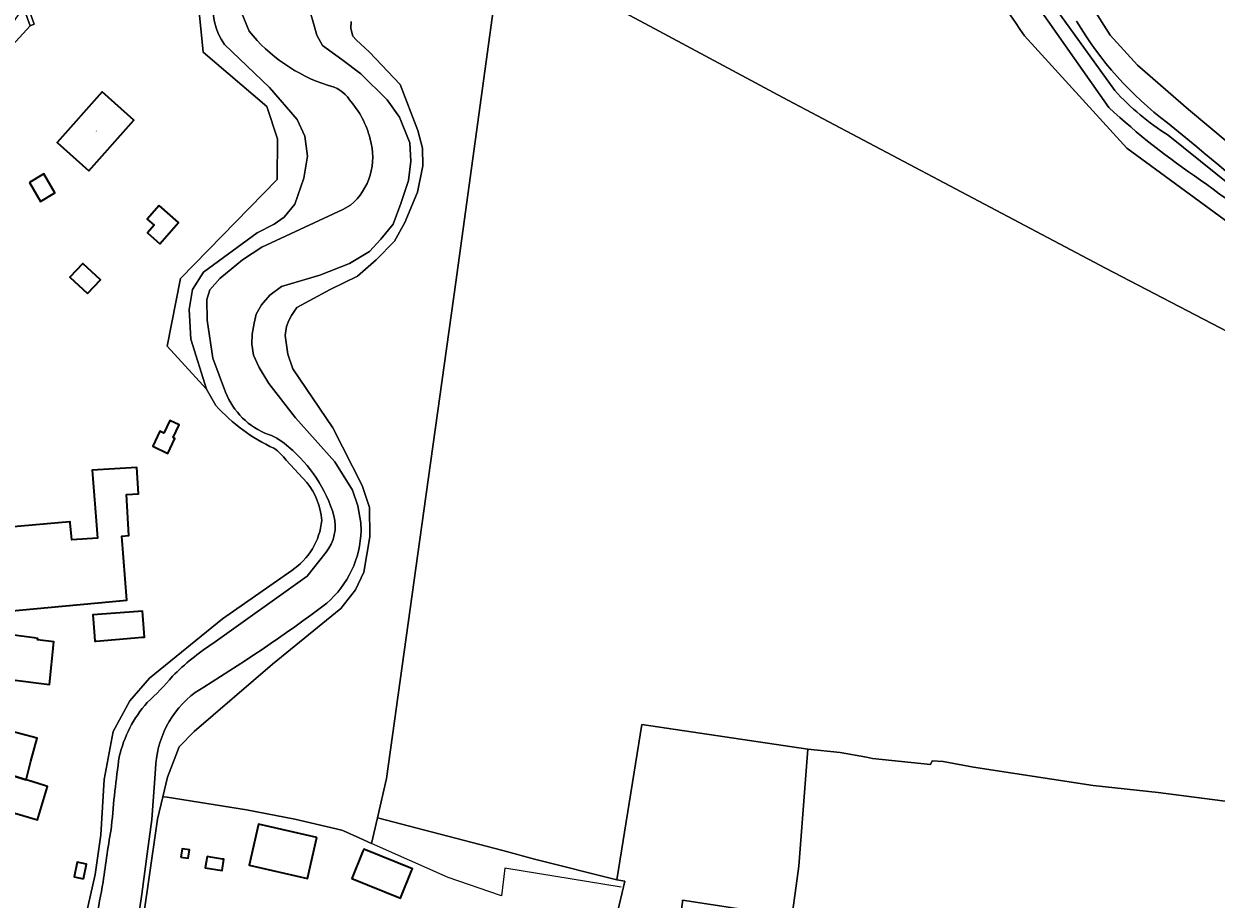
# Model space of a CAD drawing. Header units: metres. Extents: x 201541 to 204988, y 387833 to 394342.
# Tile 172 of 214: x 203635 to 203854, y 391830 to 391991. Entities that reach past the tile are written whole.
import ezdxf
from ezdxf.enums import TextEntityAlignment as Align

# ---------------------------------------------------------------- set-up
doc = ezdxf.new("R2010")
doc.units = ezdxf.units.M
for name, color, linetype, lineweight in [('B-WE-GR-BOS_LOOF-GV', 40, 'Continuous', 13), ('B-WE-GR-BOUWLAND-GV', 80, 'Continuous', 13), ('B-WE-GR-GRAS-GV', 60, 'Continuous', 13), ('B-WE-GR-GROENVOORZIENING-GV', 80, 'Continuous', 18), ('B-WE-IE-TERREINAFSCHEIDING_KUNSTMATIG_HEKWERK-G', 20, 'IE-TERREINAFSCHEIDING-KUNSTMATIG', 18), ('B-WE-OG-BEBOUWING-GV', 7, 'Continuous', 35), ('B-WE-OG-BEBOUWING-T18', 10, 'Continuous', 18), ('B-WE-OG-BEBOUWING_SCHUUR-GV', 7, 'Continuous', 35), ('B-WE-OG-TERREIN_ERF-GV', 7, 'Continuous', 18), ('B-WE-OG-WATER-GV', 130, 'Continuous', 18), ('B-WE-OG-WATER_SLOOT-GV', 120, 'Continuous', 18), ('B-WE-VH-VERHARDING_OPEN-GV', 252, 'Continuous', 18)]:
    doc.layers.add(name, color=color, linetype=linetype, lineweight=lineweight)
doc.styles.add('NLCS-ISO-M200-T18', font='NLCS-ISO.ttf', dxfattribs={"height": 0.36})
doc.linetypes.add('IE-TERREINAFSCHEIDING-KUNSTMATIG', pattern='A,4,[82,NLCS.SHX,S=0.75,R=90,X=0,Y=0],4,-2', length=10)

msp = doc.modelspace()

# ---------------------------------------------------------------- linework, layer by layer
at = {"layer": 'B-WE-GR-BOS_LOOF-GV'}
msp.add_lwpolyline([(203818.887, 391988.89, 0.0197574), (203805.104, 392007.767)], format="xyb", dxfattribs=at)
for points in [[(203722.754, 392005.192), (203741.71, 391995.051), (203751.679, 391989.718), (203774.461, 391977.53), (203833.788, 391946.125), (203886.372, 391918.799), (203890.516, 391916.646), (203891.664, 391916.109), (203909.805, 391907.629), (203909.718, 391899.645), (203914.722, 391890.916), (203917.943, 391907.844), (203919.154, 391911.881), (203979.218, 391887.556), (203983.407, 391885.859), (203991.866, 391883.587), (204000.219, 391882.351), (204000.606, 391883.956)], [(203895.182, 391928.754), (203868.015, 391946.012), (203837.731, 391968.196), (203818.887, 391988.89)]]:
    msp.add_lwpolyline(points, dxfattribs=at)
at = {"layer": 'B-WE-GR-BOUWLAND-GV'}
msp.add_lwpolyline([(203779.076, 391857.625), (203748.515, 391862.197), (203743.925, 391833.595), (203745.371, 391833.388), (203743.855, 391826.886), (203743.412, 391824.393), (203754.88, 391822.48), (203754.992, 391822.461), (203756.002, 391829.478), (203755.992, 391829.872), (203770.863, 391827.591), (203776.12, 391826.743), (203776.898, 391832.471), (203777.383, 391836.091)], close=True, dxfattribs=at)
at = {"layer": 'B-WE-GR-GRAS-GV'}
for points in [[(203722.754, 392005.192), (203714.32, 391943.548), (203708.395, 391901.484), (203701.544, 391852.272), (203699.876, 391845.018), (203722.963, 391838.975), (203728.768, 391837.418), (203743.925, 391833.595), (203748.515, 391862.197), (203779.076, 391857.625), (203784.979, 391857.01), (203789.833, 391856.151), (203790.959, 391855.952), (203801.594, 391854.839), (203801.928, 391855.47), (203803.974, 391855.355), (203809.542, 391854.303), (203831.532, 391850.927), (203843.489, 391849.664), (203896.554, 391842.798)], [(203886.372, 391918.799), (203833.788, 391946.125), (203774.461, 391977.53), (203751.679, 391989.718), (203741.71, 391995.051)], [(203830.152, 391996.222), (203834.662, 391989.002), (203839.677, 391983.471), (203849.095, 391975.34), (203856.586, 391969.059)]]:
    msp.add_lwpolyline(points, dxfattribs=at)
at = {"layer": 'B-WE-GR-GROENVOORZIENING-GV'}
msp.add_lwpolyline([(203636.745, 391990.996), (203635.829, 391993.57), (203658.925, 392024.24), (203657.931, 392025.106), (203649.467, 392013.216), (203641.918, 392003.081), (203634.972, 391993.591), (203635.992, 391990.728)], close=True, dxfattribs=at)
for points in [[(203660.39, 391848.899), (203661.207, 391848.823), (203675.775, 391846.477), (203684.647, 391844.765), (203693.328, 391842.75), (203693.603, 391842.627), (203696.659, 391841.26), (203698.793, 391840.306), (203699.876, 391845.018), (203701.544, 391852.272), (203708.395, 391901.484), (203714.32, 391943.548), (203722.754, 392005.192)], [(203856.586, 391969.059), (203849.095, 391975.34), (203839.677, 391983.471), (203834.662, 391989.002), (203830.152, 391996.222)], [(203667.129, 391992.634), (203667.789, 391985.831), (203679.531, 391975.889), (203681.493, 391969.937), (203681.409, 391962.447), (203663.653, 391944.237), (203661.184, 391931.774), (203668.45, 391923.863), (203665.527, 391933.058), (203665.244, 391938.548), (203665.882, 391942.18), (203667.891, 391945.381), (203677.731, 391952.606), (203680.9, 391954.221), (203682.696, 391955.533), (203684.672, 391957.874), (203686.357, 391962.694), (203686.983, 391966.72), (203686.536, 391970.401), (203685.088, 391973.474), (203680.045, 391979.387), (203671.73, 391987.244)], [(203695.032, 391991.472), (203694.962, 391990.197), (203695.322, 391988.824), (203695.989, 391988.123), (203698.421, 391985.864), (203704.038, 391979.895), (203707.32, 391971.456), (203708.147, 391968.184), (203708.242, 391964.938), (203707.251, 391960.073), (203704.901, 391954.51), (203703.007, 391951.118), (203699.631, 391947.667), (203696.184, 391944.667), (203691.206, 391942.209), (203685.017, 391938.882), (203684.044, 391937.393), (203683.566, 391936.517), (203683.122, 391935.396), (203682.916, 391933.748), (203683.385, 391930.33), (203684.293, 391927.619), (203691.674, 391916.735), (203697.089, 391906.116), (203698.433, 391902.107), (203698.467, 391896.686), (203697.363, 391890.19), (203695.846, 391886.925), (203693.163, 391883.504), (203680.578, 391873.253), (203666.169, 391860.866), (203663.4, 391858.046), (203661.257, 391852.518), (203660.39, 391848.899)]]:
    msp.add_lwpolyline(points, dxfattribs=at)
for points in [[(203671.73, 391987.244, -0.385995), (203673.93, 392003.535)], [(203828.494, 391991.534, 0.0964031), (203845.188, 391972.852)], [(203845.188, 391972.852, -0.0117971), (203866.613, 391954.741)]]:
    msp.add_lwpolyline(points, format="xyb", dxfattribs=at)
at = {"layer": 'B-WE-IE-TERREINAFSCHEIDING_KUNSTMATIG_HEKWERK-G'}
for points in [[(203661.184, 391931.774), (203663.653, 391944.237), (203681.409, 391962.447), (203681.493, 391969.937), (203679.531, 391975.889), (203667.789, 391985.831), (203667.129, 391992.634), (203667.588, 391997.867), (203669.449, 392002.6), (203672.039, 392005.241), (203676.74, 392008.298), (203658.925, 392024.24)], [(203693.603, 391842.627), (203693.328, 391842.75), (203684.647, 391844.765), (203675.775, 391846.477), (203661.207, 391848.823)], [(203698.793, 391840.306), (203696.659, 391841.26)], [(203722.711, 391830.673), (203722.494, 391830.733), (203712.889, 391834.002), (203698.793, 391840.306)], [(203744.717, 391832.224), (203723.314, 391835.733), (203722.711, 391830.673)], [(203776.898, 391832.471), (203776.12, 391826.743)]]:
    msp.add_lwpolyline(points, dxfattribs=at)
at = {"layer": 'B-WE-OG-BEBOUWING-GV'}
for points in [[(203646.804, 391964.053), (203655.053, 391973.367), (203649.218, 391978.535), (203640.969, 391969.221)], [(203635.863, 391961.9), (203637.893, 391958.413), (203640.55, 391959.96), (203638.52, 391963.447)], [(203659.73, 391957.659), (203657.524, 391955.139), (203658.785, 391954.035), (203657.55, 391952.624), (203659.85, 391950.61), (203663.292, 391954.54)], [(203646.543, 391941.439), (203648.908, 391943.965), (203645.657, 391947.008), (203643.292, 391944.482)], [(203660.577, 391915.774), (203659.826, 391916.125), (203658.53, 391913.353), (203661.329, 391912.044), (203662.626, 391914.816), (203662.319, 391914.96), (203663.414, 391917.302), (203661.672, 391918.117)], [(203648.158, 391877.502), (203655.239, 391878.115), (203656.539, 391878.227), (203657.007, 391878.268), (203656.661, 391883.02), (203654.217, 391882.821), (203647.509, 391882.325), (203647.622, 391880.795), (203647.798, 391878.417), (203647.87, 391877.477)], [(203637.376, 391877.957), (203637.384, 391878.014), (203636.705, 391878.104), (203632.044, 391878.725), (203627.084, 391879.361), (203626.928, 391878.141), (203622.783, 391878.672), (203621.918, 391871.917), (203626.877, 391871.281), (203630.426, 391870.826), (203630.41, 391870.709), (203630.88, 391870.649), (203632.231, 391870.476), (203639.528, 391869.543), (203640.339, 391877.376), (203637.347, 391877.732)], [(203623.781, 391858.755), (203631.414, 391856.745), (203630.45, 391853.528), (203630.424, 391853.442), (203635.222, 391852.006), (203636.137, 391855.443), (203637.259, 391859.655), (203634.001, 391860.535), (203626.599, 391862.535), (203627.664, 391866.473), (203625.918, 391866.932), (203621.096, 391868.2), (203618.946, 391860.028)], [(203625.698, 391852.85), (203622.301, 391853.835), (203617.499, 391855.228), (203614.64, 391845.366), (203617.91, 391844.418), (203619.443, 391843.974), (203623.148, 391842.9), (203624.594, 391848.253), (203631.272, 391846.448), (203634.651, 391845.453), (203637.35, 391844.644), (203639.192, 391850.795), (203638.823, 391850.907), (203636.299, 391851.673), (203635.222, 391852.006), (203630.424, 391853.442), (203630.45, 391853.528), (203626.275, 391854.778)], [(203688.728, 391841.399), (203677.994, 391843.837), (203676.269, 391836.279), (203687.002, 391833.84)], [(203695.155, 391833.862), (203704.108, 391830.227), (203706.151, 391835.255), (203706.301, 391835.625), (203697.349, 391839.262), (203697.198, 391838.891)], [(203645.789, 391833.806), (203646.348, 391836.506), (203644.648, 391836.858), (203644.089, 391834.158)], [(203668.519, 391837.883), (203668.19, 391835.808), (203671.292, 391835.316), (203671.621, 391837.391), (203671.375, 391837.43), (203669.155, 391837.782)]]:
    msp.add_lwpolyline(points, close=True, dxfattribs=at)
msp.add_lwpolyline([(203629.356, 391882.754), (203636.597, 391883.428), (203653.743, 391885.025), (203652.855, 391896.841), (203654.166, 391896.92), (203653.71, 391904.499), (203655.924, 391904.632), (203655.634, 391909.459), (203647.378, 391908.957), (203648.106, 391899.649), (203648.356, 391896.448), (203643.647, 391896.128), (203643.362, 391899.282), (203643.345, 391899.461), (203643.287, 391899.456), (203632.209, 391898.453)], dxfattribs=at)
at = {"layer": 'B-WE-OG-BEBOUWING_SCHUUR-GV'}
msp.add_lwpolyline([(203663.724, 391837.786), (203665.074, 391837.581), (203665.306, 391839.12), (203663.956, 391839.324)], close=True, dxfattribs=at)
at = {"layer": 'B-WE-OG-TERREIN_ERF-GV'}
for points in [[(203635.829, 391993.57), (203636.745, 391990.996), (203635.992, 391990.728), (203632.654, 391987.084), (203632.66, 391986.263), (203630.665, 391986.574), (203618.608, 391969.995), (203622.64, 391967.039), (203623.292, 391966.58), (203618.209, 391959.683), (203617.549, 391960.098), (203613.517, 391963.054), (203612.702, 391963.625), (203609.186, 391958.893), (203606.81, 391955.694)], [(203670.155, 391920.857), (203668.45, 391923.863), (203661.184, 391931.774), (203663.653, 391944.237), (203681.409, 391962.447), (203681.493, 391969.937), (203679.531, 391975.889), (203667.789, 391985.831), (203667.129, 391992.634)], [(203632.209, 391898.453), (203643.287, 391899.456), (203643.345, 391899.461), (203643.362, 391899.282), (203643.647, 391896.128), (203648.356, 391896.448), (203648.106, 391899.649), (203647.378, 391908.957), (203655.634, 391909.459), (203655.924, 391904.632), (203653.71, 391904.499), (203654.166, 391896.92), (203652.855, 391896.841), (203653.743, 391885.025), (203636.597, 391883.428), (203629.356, 391882.754)], [(203686.885, 391906.698), (203683.099, 391910.776)], [(203632.333, 391801.636), (203635.886, 391799.769), (203638.89, 391798.213), (203641.579, 391797.257), (203640.726, 391798.704), (203641.12, 391798.974), (203640.781, 391800.574), (203641.262, 391805.119), (203643.612, 391816.858), (203644.265, 391820.663), (203644.986, 391823.202), (203645.811, 391825.07), (203647.953, 391834.574), (203648.989, 391841.89), (203649.607, 391852.057), (203651.239, 391860.875), (203654.307, 391866.509), (203657.957, 391870.706), (203671.351, 391881.603), (203684.106, 391890.516)], [(203634.001, 391860.535), (203637.259, 391859.655), (203636.137, 391855.443), (203635.222, 391852.006), (203636.299, 391851.673), (203638.823, 391850.907), (203639.192, 391850.795), (203637.35, 391844.644), (203634.651, 391845.453)], [(203896.554, 391842.798), (203843.489, 391849.664), (203831.532, 391850.927), (203809.542, 391854.303), (203803.974, 391855.355), (203801.928, 391855.47), (203801.594, 391854.839), (203790.959, 391855.952), (203789.833, 391856.151), (203784.979, 391857.01), (203779.076, 391857.625), (203777.383, 391836.091), (203776.898, 391832.471), (203776.12, 391826.743), (203775.237, 391821.266), (203769.98, 391822.114), (203770.863, 391827.591), (203755.992, 391829.872), (203756.002, 391829.478), (203754.992, 391822.461)], [(203743.855, 391826.886), (203745.371, 391833.388), (203743.925, 391833.595), (203728.768, 391837.418), (203722.963, 391838.975), (203699.876, 391845.018), (203698.793, 391840.306), (203696.659, 391841.26), (203693.603, 391842.627), (203693.328, 391842.75), (203684.647, 391844.765), (203675.775, 391846.477), (203661.207, 391848.823), (203660.39, 391848.899), (203659.404, 391844.782), (203657.707, 391832.779), (203655.171, 391815.443)]]:
    msp.add_lwpolyline(points, dxfattribs=at)
for points in [[(203646.804, 391964.053), (203640.969, 391969.221), (203649.218, 391978.535), (203655.053, 391973.367)], [(203635.863, 391961.9), (203638.52, 391963.447), (203640.55, 391959.96), (203637.893, 391958.413)], [(203659.73, 391957.659), (203663.292, 391954.54), (203659.85, 391950.61), (203657.55, 391952.624), (203658.785, 391954.035), (203657.524, 391955.139)], [(203643.292, 391944.482), (203645.657, 391947.008), (203648.908, 391943.965), (203646.543, 391941.439)], [(203662.319, 391914.96), (203662.626, 391914.816), (203661.329, 391912.044), (203658.53, 391913.353), (203659.826, 391916.125), (203660.577, 391915.774), (203661.672, 391918.117), (203663.414, 391917.302)], [(203655.239, 391878.115), (203648.158, 391877.502), (203647.87, 391877.477), (203647.798, 391878.417), (203647.622, 391880.795), (203647.509, 391882.325), (203654.217, 391882.821), (203656.661, 391883.02), (203657.007, 391878.268), (203656.539, 391878.227)], [(203637.384, 391878.014), (203637.376, 391877.957), (203637.347, 391877.732), (203640.339, 391877.376), (203639.528, 391869.543), (203632.231, 391870.476), (203630.88, 391870.649), (203630.41, 391870.709), (203630.426, 391870.826), (203626.877, 391871.281), (203621.918, 391871.917), (203622.783, 391878.672), (203626.928, 391878.141), (203627.084, 391879.361), (203632.044, 391878.725), (203636.705, 391878.104)], [(203688.728, 391841.399), (203687.002, 391833.84), (203676.269, 391836.279), (203677.994, 391843.837)], [(203706.301, 391835.625), (203706.151, 391835.255), (203704.108, 391830.227), (203695.155, 391833.862), (203697.198, 391838.891), (203697.349, 391839.262)], [(203645.789, 391833.806), (203644.089, 391834.158), (203644.648, 391836.858), (203646.348, 391836.506)], [(203671.375, 391837.43), (203671.621, 391837.391), (203671.292, 391835.316), (203668.19, 391835.808), (203668.519, 391837.883), (203669.155, 391837.782)]]:
    msp.add_lwpolyline(points, close=True, dxfattribs=at)
for points in [[(203680.842, 391912.983, -0.1024102), (203670.155, 391920.857)], [(203683.099, 391910.776, 0.0748418), (203680.842, 391912.983)], [(203689.643, 391899.705, 0.1521735), (203686.885, 391906.698)], [(203684.106, 391890.516, 0.2236083), (203689.643, 391899.705)]]:
    msp.add_lwpolyline(points, format="xyb", dxfattribs=at)
at = {"layer": 'B-WE-OG-WATER-GV'}
for points in [[(203810.534, 392011.129), (203820.046, 391996.16), (203834.423, 391975.677)], [(203835.558, 391978.776), (203825.515, 391992.638), (203814.687, 392009.846)], [(203674.844, 391993.134), (203676.269, 391989.705)], [(203696.856, 391897.873), (203696.795, 391899.303), (203696.282, 391902.429), (203695.304, 391905.275), (203692.039, 391910.49), (203684.776, 391918.592), (203679.885, 391924.903), (203678.106, 391927.829), (203677.081, 391930.103), (203676.777, 391932.117), (203676.798, 391934), (203677.183, 391936.024), (203677.563, 391937.649), (203678.523, 391939.359), (203680.082, 391941.152), (203682.2, 391942.74), (203689.286, 391944.853), (203694.76, 391946.984), (203698.387, 391949.171), (203700.495, 391951.465), (203702.771, 391954.229), (203704.207, 391958.015), (203705.558, 391962.274), (203706.014, 391965.836), (203705.816, 391969.206), (203703.93, 391973.917), (203701.666, 391977.075), (203696.827, 391981.849), (203693.327, 391984.49), (203689.774, 391987.097), (203688.726, 391988.984), (203688.197, 391990.917), (203687.522, 391993.293)], [(204000.11, 391886.616), (203972.563, 391897.768), (203960.837, 391902.711), (203937.678, 391911.429), (203921.354, 391918.122), (203914.271, 391921.546), (203904.058, 391928.204), (203887.953, 391937.734), (203879.141, 391943.946), (203866.007, 391953.945), (203845.344, 391970.581)], [(203694.924, 391957.703), (203693.536, 391956.919), (203678.587, 391950.014), (203675.073, 391947.671), (203670.871, 391944.192), (203669.067, 391942.167), (203668.485, 391940.373), (203668.536, 391936.547), (203669.566, 391929.577), (203671.952, 391923.31)], [(203690.434, 391893.86), (203686.92, 391889.438), (203669.599, 391877.079)], [(203654.926, 391820.127), (203656.501, 391830.969), (203657.516, 391838.373), (203658.391, 391844.674), (203659.033, 391853.941)]]:
    msp.add_lwpolyline(points, dxfattribs=at)
for points in [[(203676.269, 391989.705, 0.1443287), (203690.695, 391979.774)], [(203690.695, 391979.774, -0.2052829), (203694.705, 391977.118)], [(203694.705, 391977.118, -0.1204955), (203698.534, 391969.878)], [(203845.344, 391970.581, -0.068692), (203835.558, 391978.776)], [(203834.423, 391975.677, 0.0388492), (203851.318, 391962.324)], [(203698.534, 391969.878, -0.2975182), (203694.924, 391957.703)], [(203851.318, 391962.324, 0.0097585), (203869.722, 391949.232)], [(203671.952, 391923.31, 0.2183359), (203679.859, 391915.535)], [(203679.859, 391915.535, -0.0989161), (203683.551, 391913.197)], [(203683.551, 391913.197, -0.1481599), (203691.876, 391900.557)], [(203691.876, 391900.557, -0.2353801), (203690.434, 391893.86)], [(203690.551, 391884.49, 0.2123647), (203696.856, 391897.873)], [(203666.352, 391868.085, 0.0237843), (203690.551, 391884.49)], [(203669.599, 391877.079, 0.0548269), (203662.176, 391871.047)], [(203662.176, 391871.047, -0.0269486), (203657.532, 391866.199)], [(203659.033, 391853.941, -0.226692), (203666.352, 391868.085)], [(203657.532, 391866.199, 0.1272737), (203652.376, 391856.226)], [(203652.376, 391856.226, 0.0172403), (203650.977, 391843.524)], [(203650.977, 391843.524, 0.0101842), (203649.422, 391833.182)], [(203649.422, 391833.182, -0.0018947), (203646.776, 391819.461)]]:
    msp.add_lwpolyline(points, format="xyb", dxfattribs=at)
at = {"layer": 'B-WE-OG-WATER_SLOOT-GV'}
for points in [[(203834.423, 391975.677), (203820.046, 391996.16), (203810.534, 392011.129)], [(203814.687, 392009.846), (203825.515, 391992.638), (203835.558, 391978.776)], [(203676.269, 391989.705), (203674.844, 391993.134)], [(203687.522, 391993.293), (203688.197, 391990.917), (203688.726, 391988.984), (203689.774, 391987.097), (203693.327, 391984.49), (203696.827, 391981.849), (203701.666, 391977.075), (203703.93, 391973.917), (203705.816, 391969.206), (203706.014, 391965.836), (203705.558, 391962.274), (203704.207, 391958.015), (203702.771, 391954.229), (203700.495, 391951.465), (203698.387, 391949.171), (203694.76, 391946.984), (203689.286, 391944.853), (203682.2, 391942.74), (203680.082, 391941.152), (203678.523, 391939.359), (203677.563, 391937.649), (203677.183, 391936.024), (203676.798, 391934), (203676.777, 391932.117), (203677.081, 391930.103), (203678.106, 391927.829), (203679.885, 391924.903), (203684.776, 391918.592), (203692.039, 391910.49), (203695.304, 391905.275), (203696.282, 391902.429), (203696.795, 391899.303), (203696.856, 391897.873)], [(203655.171, 391815.443), (203657.707, 391832.779), (203659.404, 391844.782), (203660.39, 391848.899), (203661.257, 391852.518), (203663.4, 391858.046), (203666.169, 391860.866), (203680.578, 391873.253), (203693.163, 391883.504), (203695.846, 391886.925), (203697.363, 391890.19), (203698.467, 391896.686), (203698.433, 391902.107), (203697.089, 391906.116), (203691.674, 391916.735), (203684.293, 391927.619), (203683.385, 391930.33), (203682.916, 391933.748), (203683.122, 391935.396), (203683.566, 391936.517), (203684.044, 391937.393), (203685.017, 391938.882), (203691.206, 391942.209), (203696.184, 391944.667), (203699.631, 391947.667), (203703.007, 391951.118), (203704.901, 391954.51), (203707.251, 391960.073), (203708.242, 391964.938), (203708.147, 391968.184), (203707.32, 391971.456), (203704.038, 391979.895), (203698.421, 391985.864), (203695.989, 391988.123), (203695.322, 391988.824), (203694.962, 391990.197), (203695.032, 391991.472)], [(203818.887, 391988.89), (203837.731, 391968.196), (203868.015, 391946.012), (203895.182, 391928.754)], [(203671.73, 391987.244), (203680.045, 391979.387), (203685.088, 391973.474), (203686.536, 391970.401), (203686.983, 391966.72), (203686.357, 391962.694), (203684.672, 391957.874), (203682.696, 391955.533), (203680.9, 391954.221), (203677.731, 391952.606), (203667.891, 391945.381), (203665.882, 391942.18), (203665.244, 391938.548), (203665.527, 391933.058), (203668.45, 391923.863), (203670.155, 391920.857)], [(203845.344, 391970.581), (203866.007, 391953.945), (203879.141, 391943.946), (203887.953, 391937.734), (203904.058, 391928.204), (203914.271, 391921.546), (203921.354, 391918.122), (203937.678, 391911.429), (203960.837, 391902.711), (203972.563, 391897.768)], [(203671.952, 391923.31), (203669.566, 391929.577), (203668.536, 391936.547), (203668.485, 391940.373), (203669.067, 391942.167), (203670.871, 391944.192), (203675.073, 391947.671), (203678.587, 391950.014), (203693.536, 391956.919), (203694.924, 391957.703)], [(203683.099, 391910.776), (203686.885, 391906.698)], [(203669.599, 391877.079), (203686.92, 391889.438), (203690.434, 391893.86)], [(203684.106, 391890.516), (203671.351, 391881.603), (203657.957, 391870.706), (203654.307, 391866.509), (203651.239, 391860.875), (203649.607, 391852.057), (203648.989, 391841.89), (203647.953, 391834.574), (203645.811, 391825.07)], [(203659.033, 391853.941), (203658.391, 391844.674), (203657.516, 391838.373), (203656.501, 391830.969), (203654.926, 391820.127)]]:
    msp.add_lwpolyline(points, dxfattribs=at)
for points in [[(203805.104, 392007.767, -0.0197574), (203818.887, 391988.89)], [(203673.93, 392003.535, 0.385995), (203671.73, 391987.244)], [(203845.188, 391972.852, -0.0964031), (203828.494, 391991.534)], [(203690.695, 391979.774, -0.1443287), (203676.269, 391989.705)], [(203694.705, 391977.118, 0.2052829), (203690.695, 391979.774)], [(203698.534, 391969.878, 0.1204955), (203694.705, 391977.118)], [(203835.558, 391978.776, 0.068692), (203845.344, 391970.581)], [(203851.318, 391962.324, -0.0388492), (203834.423, 391975.677)], [(203866.613, 391954.741, 0.0117971), (203845.188, 391972.852)], [(203694.924, 391957.703, 0.2975182), (203698.534, 391969.878)], [(203869.722, 391949.232, -0.0097585), (203851.318, 391962.324)], [(203679.859, 391915.535, -0.2183359), (203671.952, 391923.31)], [(203670.155, 391920.857, 0.1024102), (203680.842, 391912.983)], [(203683.551, 391913.197, 0.0989161), (203679.859, 391915.535)], [(203680.842, 391912.983, -0.0748418), (203683.099, 391910.776)], [(203691.876, 391900.557, 0.1481599), (203683.551, 391913.197)], [(203686.885, 391906.698, -0.1521735), (203689.643, 391899.705)], [(203690.434, 391893.86, 0.2353801), (203691.876, 391900.557)], [(203689.643, 391899.705, -0.2236083), (203684.106, 391890.516)], [(203696.856, 391897.873, -0.2123647), (203690.551, 391884.49)], [(203690.551, 391884.49, -0.0237843), (203666.352, 391868.085)], [(203662.176, 391871.047, -0.0548269), (203669.599, 391877.079)], [(203657.532, 391866.199, 0.0269486), (203662.176, 391871.047)], [(203666.352, 391868.085, 0.226692), (203659.033, 391853.941)], [(203652.376, 391856.226, -0.1272737), (203657.532, 391866.199)], [(203650.977, 391843.524, -0.0172403), (203652.376, 391856.226)], [(203649.422, 391833.182, -0.0101842), (203650.977, 391843.524)], [(203646.776, 391819.461, 0.0018947), (203649.422, 391833.182)]]:
    msp.add_lwpolyline(points, format="xyb", dxfattribs=at)
at = {"layer": 'B-WE-VH-VERHARDING_OPEN-GV'}
msp.add_lwpolyline([(203633.934, 391992.948), (203632.626, 391991.082), (203632.416, 391991.127), (203629.808, 391987.62), (203630.271, 391987.501), (203630.647, 391987.405), (203632.654, 391987.084), (203635.992, 391990.728), (203634.972, 391993.591), (203634.774, 391994.147)], close=True, dxfattribs=at)

# ---------------------------------------------------------------- texts
at = {"layer": 'B-WE-OG-BEBOUWING-T18', "style": 'NLCS-ISO-M200-T18'}
msp.add_text('4', height=0.36, rotation=318.5, dxfattribs=at).set_placement((203648.194, 391971.346), align=Align.MIDDLE)

doc.saveas('drawing.dxf')
